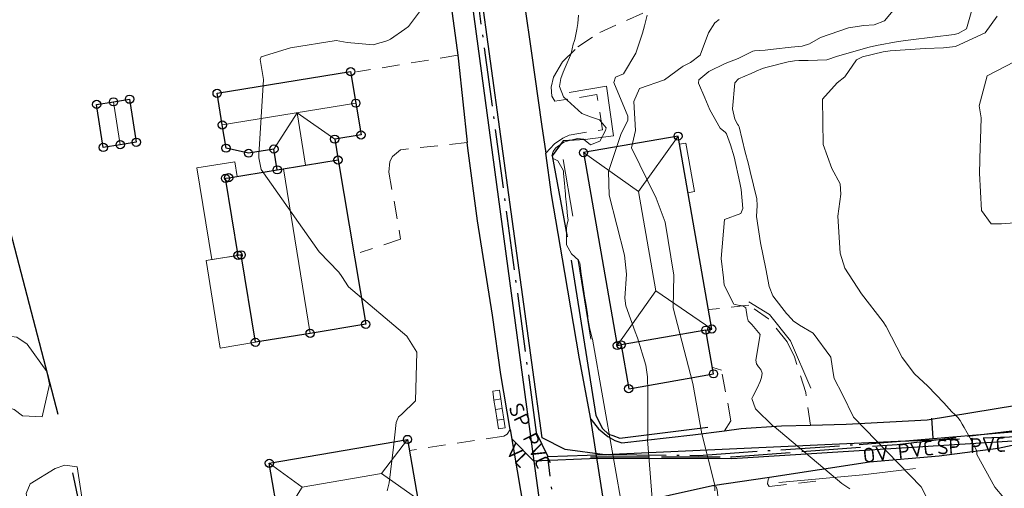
# Model space of a CAD drawing. Header units: metres. Extents: x 0 to 385757, y 0 to 6885278.
# Tile 21 of 108: x 308749 to 308833, y 6883959 to 6883999. Entities that reach past the tile are written whole.
import ezdxf

# ---------------------------------------------------------------- set-up
doc = ezdxf.new("R2010")
doc.units = ezdxf.units.M
for name, pattern in [('Overvann', [6, 5, -1]), ('Spillvann', [7, 5, -0.9, 0.2, -0.9]), ('STVEGKANT', [2.5, 1.5, -1])]:
    doc.linetypes.add(name, pattern=pattern)
for name, color, linetype in [('K--DI---', 7, 'Continuous'), ('K--DI---05009--TaksprangBunn', 9, 'Continuous'), ('K--DI---05014--Takkant-HUS_PRIKK', 8, 'Continuous'), ('K--DI---09111--KantUtsnitt', 9, 'Continuous'), ('K--DI---Gjerde', 9, 'Continuous'), ('K--DI---LednTraseseksjon-OV-Sosiinfo', 9, 'Continuous'), ('K--DI---LednTraseseksjon-SP-Sosiinfo', 9, 'Continuous'), ('K--DI---LednTraseseksjon-VL-Sosiinfo', 9, 'Continuous'), ('K--DI---VegAnnenAvgrensning', 9, 'Continuous'), ('K--DI---Vegbom', 9, 'Continuous'), ('K--DI---VegFiktivGrense', 9, 'Continuous')]:
    doc.layers.add(name, color=color, linetype=linetype)
for name, color, linetype, lineweight in [('K--DI---05003--Bygningsdelelinje-HUSDIV', 8, 'Continuous', 9), ('K--DI---05041--TakoverbyggKant-OVERBYGG', 8, 'Continuous', 9), ('K--DI---05061--Veranda-HUSDIV', 8, 'Continuous', 9), ('K--DI---05080--Bygningslinje-HUSDIV', 8, 'Continuous', 9), ('K--DI---05081--Taksprang-HUSDIV', 8, 'Continuous', 9), ('K--DI---06002--MurLoddrett-STMUR', 8, 'STREK MED BDS208', 9), ('K--DI---07007--AnnetVegarealAvgrensning-STVEGKANT', 252, 'STVEGKANT', 20), ('K--DI---07018--Vegdekkekant-VKANT', 250, 'Continuous', 25), ('K--DI---08000--LednTraseseksjon-Over vann', 7, 'Overvann', 25), ('K--DI---08000--LednTraseseksjon-Spillvann', 3, 'Spillvann', 25), ('K--DI---08000--LednTraseseksjon-SPP', 3, 'Spillvann-Pump', 25), ('K--DI---08000--LednTraseseksjon-Vann', 5, 'Continuous', 25), ('K--DI---Høydekurve-KURVE', 8, 'Continuous', 9), ('K--DI---Høydekurve-TKURVE', 7, 'Continuous', 20), ('K--DI---Mønelinje-HUSDIV', 8, 'Continuous', 9)]:
    doc.layers.add(name, color=color, linetype=linetype, lineweight=lineweight)
doc.layers.add('K--DI---HUS_PRIKK', color=7, linetype='Continuous', true_color=0x000000)
doc.styles.add('Focus CAT', font='isocpeur.ttf')
doc.linetypes.add('Spillvann-Pump', pattern='A,5,-1,[8,bds.shx,S=100,R=-90,X=-3.5,Y=0],0,-1', length=7)
doc.linetypes.add('STREK MED BDS208', pattern='A,3.5,[208,BDS.shx,S=128,R=0,X=0,Y=0]', length=3.5)

# ---------------------------------------------------------------- blocks, each defined once
blk = doc.blocks.new('BDS199')
at = {"layer": 'K--DI---'}
blk.add_circle((0, 0), 5, dxfattribs=at)

msp = doc.modelspace()

# ---------------------------------------------------------------- linework, layer by layer
at = {"layer": 'K--DI---05003--Bygningsdelelinje-HUSDIV'}
for points in [[(308771.1794, 6883986.2302, 16.98), (308773.5794, 6883986.6202, 18.18), (308776.3394, 6883987.0702, 16.98)], [(308771.18, 6883986.23, 16.98), (308773.58, 6883986.62, 18.18), (308776.34, 6883987.07, 16.98)]]:
    msp.add_polyline3d(points, dxfattribs=at)
at = {"layer": 'K--DI---05009--TaksprangBunn', "linetype": 'Continuous', "elevation": 14.07}
msp.add_lwpolyline([(308807.54, 6883972.64), (308800.35, 6883971.39)], dxfattribs=at)
at = {"layer": 'K--DI---05009--TaksprangBunn', "linetype": 'Continuous'}
msp.add_polyline3d([(308771.18, 6883986.23, 16.98), (308773.58, 6883986.62, 18.18), (308776.34, 6883987.07, 16.98)], dxfattribs=at)
at = {"layer": 'K--DI---05014--Takkant-HUS_PRIKK', "flags": 128}
for points, elevation in [([(308807.54, 6883972.64), (308808.05, 6883972.73), (308805.19, 6883989.09), (308797.17, 6883987.69), (308800.03, 6883971.33), (308800.35, 6883971.39)], 16.57), ([(308800.35, 6883971.39), (308801, 6883967.67), (308808.19, 6883968.93), (308807.54, 6883972.64)], 14.07), ([(308783.11, 6883958.29), (308771.38, 6883956.27), (308770.51, 6883961.35), (308782.23, 6883963.37), (308783.11, 6883958.29)], 17.18)]:
    msp.add_lwpolyline(points, dxfattribs=dict(at, elevation=elevation))
at = {"layer": 'K--DI---05014--Takkant-HUS_PRIKK'}
for points in [[(308771.18, 6883986.23, 16.98), (308770.9, 6883987.99, 16.98), (308768.75, 6883987.64, 16.98), (308766.84, 6883988.07, 17.3), (308766.52, 6883990.04, 18.18), (308766.08, 6883992.72, 16.98), (308777.41, 6883994.56, 16.98), (308777.85, 6883991.88, 18.18), (308778.29, 6883989.19, 16.98), (308776.06, 6883988.83, 16.98), (308776.34, 6883987.07, 16.98)], [(308756.42, 6883988.13, 17.24), (308755.86, 6883991.78, 17.24), (308757.29, 6883992, 17.83), (308758.65, 6883992.22, 16.9), (308759.22, 6883988.57, 16.9), (308757.86, 6883988.36, 17.83), (308756.42, 6883988.13, 17.24)], [(308776.34, 6883987.07, 18.53), (308778.69, 6883973.13, 18.49), (308773.97, 6883972.36, 20.52), (308769.33, 6883971.61, 18.49), (308768.12, 6883979.02, 18.49), (308767.86, 6883978.98, 18.38), (308766.79, 6883985.51, 18.38), (308767.06, 6883985.56, 18.49), (308771.18, 6883986.23, 20.29)]]:
    msp.add_polyline3d(points, dxfattribs=at)
at = {"layer": 'K--DI---05041--TakoverbyggKant-OVERBYGG'}
msp.add_polyline3d([(308789.46, 6883967.45, 15.29), (308789.57, 6883966.71, 15.77), (308789.7, 6883965.9, 15.29), (308789.83, 6883965, 15.77), (308789.94, 6883964.28, 15.29), (308790.51, 6883964.36, 15.29), (308790.4, 6883965.08, 15.77), (308790.27, 6883965.99, 15.29), (308790.15, 6883966.8, 15.77), (308790.04, 6883967.54, 15.29), (308789.46, 6883967.45, 15.29)], dxfattribs=at)
at = {"layer": 'K--DI---05061--Veranda-HUSDIV', "flags": 128}
for points, elevation in [([(308806.03, 6883984.28), (308806.57, 6883984.38), (308805.85, 6883988.49), (308805.31, 6883988.4), (308806.03, 6883984.28)], 14.95), ([(308767.79, 6883985.67), (308767.58, 6883986.92), (308764.35, 6883986.4), (308765.62, 6883978.62), (308767.86, 6883978.98), (308766.79, 6883985.51), (308767.06, 6883985.56), (308767.79, 6883985.67)], 14.94), ([(308769.33, 6883971.61), (308766.35, 6883971.12), (308765.14, 6883978.54), (308768.12, 6883979.02), (308769.33, 6883971.61)], 15.64), ([(308808.19, 6883968.93), (308807.54, 6883972.64), (308800.35, 6883971.39), (308801, 6883967.67), (308808.19, 6883968.93)], 15.03)]:
    msp.add_lwpolyline(points, dxfattribs=dict(at, elevation=elevation))
at = {"layer": 'K--DI---05080--Bygningslinje-HUSDIV', "elevation": 15.29, "flags": 128}
msp.add_lwpolyline([(308789.7, 6883965.9), (308790.27, 6883965.99)], dxfattribs=at)
at = {"layer": 'K--DI---05080--Bygningslinje-HUSDIV'}
for points in [[(308770.9, 6883987.99, 16.98), (308772.86, 6883991.07, 18.18), (308776.06, 6883988.83, 16.98)], [(308797.17, 6883987.69, 16.57), (308801.83, 6883984.39, 18.34), (308805.19, 6883989.09, 16.57)], [(308800.03, 6883971.33, 16.57), (308803.3, 6883975.98, 18.34), (308808.05, 6883972.73, 16.57)], [(308782.23, 6883963.37, 17.18), (308780.04, 6883960.47, 18.27), (308783.11, 6883958.29, 17.18)], [(308770.51, 6883961.35, 17.18), (308773.3, 6883959.31, 18.27), (308771.38, 6883956.27, 17.18)]]:
    msp.add_polyline3d(points, dxfattribs=at)
at = {"layer": 'K--DI---05081--Taksprang-HUSDIV', "elevation": 16.57, "flags": 128}
msp.add_lwpolyline([(308800.35, 6883971.39), (308807.54, 6883972.64)], dxfattribs=at)
at = {"layer": 'K--DI---05081--Taksprang-HUSDIV'}
msp.add_polyline3d([(308776.34, 6883987.07, 18.53), (308771.7, 6883986.31, 20.52), (308771.18, 6883986.23, 20.29)], dxfattribs=at)
at = {"layer": 'K--DI---06002--MurLoddrett-STMUR'}
for points in [[(308797.31, 6883988.8, 13.99), (308799.7, 6883989.11, 14.08), (308799.12, 6883993.32, 14.08), (308795.94, 6883992.78, 14.05)], [(308796.25, 6883982.31, 13.9), (308795.45, 6883987.1, 13.99)], [(308797.78, 6883971.88, 14.07), (308796.7, 6883978.54, 14.18)], [(308816.44, 6883967.71, 10.73), (308814.73, 6883971.72, 10.85), (308812.95, 6883973.97, 10.92), (308811.19, 6883975.05, 10.94)], [(308825.32, 6883960.89, 9.9), (308820.86, 6883960.38, 10.87), (308813.74, 6883959.72, 11.24)]]:
    msp.add_polyline3d(points, dxfattribs=at)
at = {"layer": 'K--DI---07007--AnnetVegarealAvgrensning-STVEGKANT'}
for points in [[(308793.96, 6883987.64, 14.27), (308794.7, 6883988.44, 14.23), (308795.41, 6883988.92, 14.2), (308795.95, 6883989.17, 14.19), (308798.77, 6883989.63, 14.18), (308798.3, 6883992.61, 14.1), (308794.74, 6883992.05, 14.11), (308794.48, 6883992.48, 14.11), (308794.42, 6883993.23, 14.11), (308794.63, 6883994.08, 14.11), (308795.37, 6883995.38, 14.08), (308796.68, 6883996.65, 13.93), (308798.54, 6883997.89, 13.67), (308803.17, 6883999.95, 12.91), (308809.28, 6884002.69, 12.23), (308811.53, 6884003.49, 12.15), (308818.59, 6884004.94, 11.91)], [(308786.49, 6883995.95, 14.59), (308777.91, 6883994.53, 14.76)], [(308787.29, 6883988.54, 14.33), (308781.64, 6883987.94, 14.47), (308780.95, 6883987.35, 14.5), (308780.73, 6883986.93, 14.51), (308780.66, 6883986.03, 14.61), (308781.65, 6883980.34, 14.79), (308778.21, 6883979.23, 14.83)], [(308816.41, 6883964.59, 10.6), (308816.02, 6883967.34, 10.69), (308815.07, 6883970.36, 10.82), (308814.45, 6883971.64, 10.83), (308812.86, 6883973.59, 10.92), (308811.19, 6883974.76, 10.97), (308807.84, 6883974.39, 11.18)], [(308809.13, 6883964.11, 11.64), (308809.67, 6883964.96, 11.24), (308808.88, 6883969.23, 11.11), (308808.15, 6883969.46, 11.12)], [(308790.94, 6883964.2, 14.09), (308790.69, 6883963.82, 14.1), (308790.4, 6883963.64, 14.11), (308782.39, 6883962.44, 14.72)], [(308812.95, 6883960.16, 11.07), (308812.84, 6883959.97, 11.06), (308812.77, 6883959.59, 11.06), (308812.91, 6883959.39, 11.08), (308817.67, 6883959.92, 10.95)], [(308808.11, 6883959.47, 12.04), (308808.41, 6883959.36, 11.95), (308808.51, 6883959.1, 11.89), (308808.99, 6883954.79, 11.9)]]:
    msp.add_polyline3d(points, dxfattribs=at)
at = {"layer": 'K--DI---07018--Vegdekkekant-VKANT'}
for points in [[(308784.46, 6884011.54, 15.5), (308784.52, 6884011.07, 15.47), (308785.5, 6884003.25, 14.92), (308786.49, 6883995.95, 14.59)], [(308790.94, 6883964.2, 14.09), (308790.14, 6883968.88, 14.1), (308789.45, 6883973.91, 14.17), (308788.17, 6883981.91, 14.23), (308787.34, 6883988.07, 14.32), (308787.29, 6883988.54, 14.33)], [(308797.79, 6883965.08, 13.88), (308796.82, 6883970.21, 14.09), (308795.57, 6883977.53, 14.22), (308794.46, 6883984.15, 14.23), (308793.96, 6883987.64, 14.27)], [(308816.41, 6883964.59, 10.6), (308819.45, 6883964.66, 10.19), (308826.33, 6883965.03, 9.38), (308833.89, 6883966.27, 8.56), (308835.33, 6883966.86, 8.45)], [(308797.79, 6883965.08, 13.88), (308798.45, 6883964.28, 13.75), (308799.23, 6883963.61, 13.67), (308799.83, 6883963.28, 13.54), (308800.42, 6883963.09, 13.48), (308806.43, 6883963.75, 12.14), (308809.13, 6883964.11, 11.64)], [(308821.42, 6883961.46, 9.96), (308827.34, 6883961.99, 9.45), (308832.34, 6883962.63, 8.75), (308836.99, 6883963.62, 8.41)], [(308812.95, 6883960.16, 11.07), (308821.42, 6883961.46, 9.96)], [(308799.14, 6883956.37, 13.81), (308799.52, 6883956.99, 13.69), (308799.98, 6883957.41, 13.6), (308800.5, 6883957.77, 13.47), (308808.11, 6883959.47, 12.04)]]:
    msp.add_polyline3d(points, dxfattribs=at)
at = {"layer": 'K--DI---08000--LednTraseseksjon-Over vann'}
msp.add_polyline3d([(308797.77, 6883961.9, 12.59), (308809.63, 6883961.9, 10.59), (308809.71, 6883961.9, 10.57), (308823.79, 6883962.95, 8.77), (308834.43, 6883964.2, 0), (308837.38, 6883964.32, 0), (308837.85, 6883964.45, 0)], dxfattribs=at)
at = {"layer": 'K--DI---08000--LednTraseseksjon-Spillvann'}
for points in [[(308785.92, 6884017.4), (308793.15, 6883963.96), (308794.14, 6883961.93)], [(308801.98, 6883897.71), (308794.14, 6883961.93)]]:
    msp.add_lwpolyline(points, dxfattribs=at)
msp.add_polyline3d([(308794.14, 6883961.93, 0), (308799.19, 6883962.09, 12.12), (308806.92, 6883962.02, 10.99), (308820.56, 6883962.95, 9.12), (308824.07, 6883963.22, 8.67), (308836.03, 6883963.7, 7.4), (308836.77, 6883963.75, 7.3), (308839.26, 6883963.44, 7.09), (308839.58, 6883963.52, 0), (308840.01, 6883963.76, 0)], dxfattribs=at)
at = {"layer": 'K--DI---08000--LednTraseseksjon-SPP'}
msp.add_polyline3d([(308911.85, 6884003.56, 0), (308910.34, 6884004.13, 0), (308907.25, 6884006.63, 0), (308905.58, 6884006.63, 0), (308902.24, 6884000.29, 0), (308899.94, 6883992.95, 0), (308898.98, 6883979.89, 0), (308898.14, 6883975.35, 0), (308897.07, 6883973.55, 0), (308874.62, 6883970.33, 0), (308840.31, 6883966.58, 0), (308838.04, 6883965.23, 0), (308836.05, 6883964.57, 0), (308834.52, 6883964.07, 0), (308824.48, 6883963.21, 8.94), (308798.97, 6883962.07, 12.52), (308795.6, 6883962.51, 0), (308793.67, 6883963.51, 0), (308784.89, 6884027.42, 0), (308780.71, 6884052.28, 19.56), (308775.5, 6884054.7, 19.73), (308771.28, 6884056.38, 19.87), (308766.79, 6884057.8, 0)], dxfattribs=at)
at = {"layer": 'K--DI---08000--LednTraseseksjon-Vann'}
for points in [[(308778.97, 6884065.05), (308792.94, 6883961.53)], [(308792.94, 6883961.53), (308791.15, 6883963.36)], [(308792.94, 6883961.53), (308800.43, 6883907.15)]]:
    msp.add_lwpolyline(points, dxfattribs=at)
msp.add_polyline3d([(308876.06, 6883969.77, 0), (308843.86, 6883966.4, 0), (308840.23, 6883965.8, 0), (308838.3, 6883965.27, 7.21), (308837.49, 6883964.94, 0), (308837.31, 6883964.84, 0), (308836.99, 6883964.57, 0), (308836.66, 6883964.25, 0), (308836.41, 6883964.03, 0), (308836.06, 6883963.79, 7.44), (308835.79, 6883963.67, 7.61), (308835.29, 6883963.49, 0), (308834.67, 6883963.33, 0), (308834.05, 6883963.26, 0), (308809.76, 6883961.73, 10.75), (308798.35, 6883961.75, 12.57), (308792.94, 6883961.53, 0)], dxfattribs=at)
at = {"layer": 'K--DI---09111--KantUtsnitt', "linetype": 'Continuous'}
for points in [[(308784.46, 6884011.54, 15.5), (308784.52, 6884011.07, 15.47), (308785.5, 6884003.25, 14.92), (308786.49, 6883995.95, 14.59)], [(308792.15, 6884000.26, 14.62), (308792.74, 6883996.12, 14.39), (308793.6, 6883990.11, 14.3), (308793.96, 6883987.64, 14.27)], [(308786.49, 6883995.95, 14.59), (308786.56, 6883995.45, 14.57), (308787.29, 6883988.54, 14.33)], [(308790.94, 6883964.2, 14.09), (308790.14, 6883968.88, 14.1), (308789.45, 6883973.91, 14.17), (308788.17, 6883981.91, 14.23), (308787.34, 6883988.07, 14.32), (308787.29, 6883988.54, 14.33)], [(308797.79, 6883965.08, 13.88), (308796.82, 6883970.21, 14.09), (308795.57, 6883977.53, 14.22), (308794.46, 6883984.15, 14.23), (308793.96, 6883987.64, 14.27)], [(308816.41, 6883964.59, 10.6), (308819.45, 6883964.66, 10.19), (308826.33, 6883965.03, 9.38), (308833.89, 6883966.27, 8.56), (308835.33, 6883966.86, 8.45)], [(308797.79, 6883965.08, 13.88), (308798.45, 6883964.28, 13.75), (308799.23, 6883963.61, 13.67), (308799.83, 6883963.28, 13.54), (308800.42, 6883963.09, 13.48), (308806.43, 6883963.75, 12.14), (308809.13, 6883964.11, 11.64)], [(308799.14, 6883956.37, 13.81), (308797.79, 6883965.08, 13.88)], [(308810.55, 6883964.3, 11.37), (308813.95, 6883964.51, 10.92), (308816.41, 6883964.59, 10.6)], [(308790.94, 6883964.2, 14.09), (308793, 6883952.04, 14.07)], [(308809.13, 6883964.11, 11.64), (308810.55, 6883964.3, 11.37)], [(308821.42, 6883961.46, 9.96), (308827.34, 6883961.99, 9.45), (308832.34, 6883962.63, 8.75), (308836.99, 6883963.62, 8.41)], [(308812.95, 6883960.16, 11.07), (308821.42, 6883961.46, 9.96)], [(308808.11, 6883959.47, 12.04), (308812.95, 6883960.16, 11.07)], [(308799.14, 6883956.37, 13.81), (308799.52, 6883956.99, 13.69), (308799.98, 6883957.41, 13.6), (308800.5, 6883957.77, 13.47), (308808.11, 6883959.47, 12.04)]]:
    msp.add_polyline3d(points, dxfattribs=at)
at = {"layer": 'K--DI---Gjerde', "linetype": 'Continuous'}
for points in [[(308738.24, 6884022.63, 16.48), (308742.51, 6884006.29, 16), (308745.65, 6883993.43, 15.83), (308748.55, 6883980.92, 16.17), (308752.57, 6883965.5, 16.67)], [(308797.31, 6883988.8, 14.95), (308795.45, 6883988.68, 14.91), (308794.52, 6883987.43, 14.91), (308795.77, 6883980.56, 14.65)], [(308796.12, 6883978.58, 14.65), (308798.21, 6883965.41, 14.63), (308798.78, 6883964.3, 14.53), (308799.28, 6883963.82, 14.43), (308799.65, 6883963.69, 14.28), (308800.25, 6883963.49, 14.09), (308807.7, 6883964.41, 12.58)], [(308753.82, 6883960.54, 16.41), (308755.46, 6883952.78, 16.5)]]:
    msp.add_polyline3d(points, dxfattribs=at)
at = {"layer": 'K--DI---Høydekurve-KURVE', "flags": 128}
for points, elevation in [([(308823.59, 6883999.9), (308822.7, 6883998.86), (308821.82, 6883998.53), (308820.94, 6883998.48), (308819.64, 6883998.28), (308817.26, 6883997.45), (308816.33, 6883996.91), (308815.71, 6883996.73), (308814.78, 6883996.64), (308813.29, 6883996.45), (308812.59, 6883996.37), (308811.68, 6883996.33), (308811.52, 6883996.28), (308810.29, 6883995.67), (308809.19, 6883995.24), (308807.79, 6883994.57), (308806.96, 6883993.85), (308806.91, 6883993.58), (308807.47, 6883992.33), (308807.87, 6883991.33), (308808.75, 6883989.77), (308809.21, 6883989.4), (308809.3, 6883989.28), (308809.63, 6883988.35), (308809.94, 6883987.32), (308810.43, 6883985.12), (308810.53, 6883984.55), (308810.68, 6883982.94), (308810.5, 6883982.54), (308809.12, 6883982.03), (308808.85, 6883978.7), (308809.05, 6883977.08), (308809.11, 6883976.44), (308809.91, 6883974.84), (308810.39, 6883974.73), (308810.49, 6883974.73), (308810.69, 6883974.71), (308810.95, 6883974.54), (308811.05, 6883973.76), (308811.13, 6883973.43), (308811.44, 6883973.12), (308812.14, 6883972.26), (308811.78, 6883970.1), (308811.84, 6883969.79), (308812.02, 6883969.53), (308812.2, 6883969.3), (308812.32, 6883969), (308812.27, 6883968.62), (308812.15, 6883968.27), (308811.91, 6883967.72), (308811.54, 6883967.02), (308811.46, 6883966.83), (308811.75, 6883965.97), (308813.25, 6883964.5), (308813.33, 6883964.47), (308819.08, 6883959.64), (308819.77, 6883959.17)], 11), ([(308796.73, 6883999.34), (308796.69, 6883998.64), (308796.6, 6883998.14), (308796.43, 6883997.27), (308796.38, 6883997.12), (308796.28, 6883996.88), (308796.11, 6883996.1), (308796.08, 6883996), (308796.07, 6883995.96), (308795.69, 6883995.11), (308795.44, 6883994.52), (308795.23, 6883993.97), (308795.14, 6883993.3), (308795.48, 6883992.43), (308797.02, 6883991), (308797.75, 6883990.72), (308798.51, 6883990.47), (308799.08, 6883989.79), (308799.04, 6883989.57), (308798.54, 6883988.66), (308797.76, 6883988.34), (308797.17, 6883988.82), (308796.66, 6883988.88), (308795.98, 6883988.73), (308795.58, 6883988.6), (308795.46, 6883988.54), (308794.95, 6883988.2), (308794.79, 6883988.06), (308794.6, 6883987.79), (308794.48, 6883987.43), (308794.59, 6883987.19), (308795, 6883986.99), (308795.45, 6883986.2), (308795.46, 6883986.11), (308795.48, 6883985.93), (308795.55, 6883985.11), (308795.62, 6883984.42), (308795.64, 6883984.21), (308795.65, 6883984.01), (308795.72, 6883983.25), (308795.74, 6883983), (308795.81, 6883982.3), (308795.85, 6883982), (308795.76, 6883981.5), (308795.71, 6883981.23), (308795.71, 6883979.88), (308796.14, 6883979.11), (308796.75, 6883978.57), (308796.84, 6883978.35), (308796.94, 6883977.64), (308796.98, 6883977.41), (308797.09, 6883976.68), (308797.12, 6883976.47), (308797.23, 6883975.73), (308797.26, 6883975.53), (308797.38, 6883974.76), (308797.41, 6883974.58), (308797.52, 6883973.81), (308797.54, 6883973.64), (308797.67, 6883972.85), (308797.69, 6883972.71), (308797.91, 6883971.95), (308797.94, 6883971.88), (308800.55, 6883956.94)], 14), ([(308802.56, 6883999.34), (308802.35, 6883998.43), (308802.18, 6883997.83), (308801.79, 6883996.71), (308801.61, 6883996.12), (308800.56, 6883994.38), (308799.88, 6883994.1), (308799.75, 6883993.63), (308800.92, 6883990.77), (308800.92, 6883990.41), (308800.35, 6883989.3), (308799.29, 6883986.08), (308799.35, 6883984.09), (308800.65, 6883979), (308800.81, 6883977.38), (308800.68, 6883975.36), (308800.75, 6883974.7), (308801.55, 6883972.5), (308801.74, 6883971.98), (308802.44, 6883969.67), (308802.6, 6883968.68), (308802.62, 6883967.43), (308802.61, 6883963.92), (308802.61, 6883963.52), (308802.59, 6883963.33), (308802.83, 6883960.52), (308802.98, 6883958.33)], 13), ([(308808.68, 6883998.99), (308808.32, 6883998.71), (308807.78, 6883997.86), (308807.05, 6883995.95), (308806.23, 6883995.32), (308805.62, 6883995.01), (308805.53, 6883994.96), (308804.04, 6883993.87), (308801.91, 6883993.13), (308801.43, 6883992.02), (308801.58, 6883989.56), (308801.24, 6883988.1), (308803.34, 6883983.82), (308804.1, 6883981.79), (308804.82, 6883977.31), (308804.77, 6883974.52), (308806.45, 6883968.11), (308807.2, 6883963.85), (308808.31, 6883959.5), (308808.32, 6883959)], 12), ([(308832.25, 6883999.27), (308831.24, 6883997.85), (308828.72, 6883996.69), (308827.71, 6883996.57), (308826.14, 6883996.51), (308823.19, 6883996.32), (308822.6, 6883996.23), (308820.84, 6883995.82), (308820.32, 6883995.57), (308819.33, 6883994.11), (308818.68, 6883993.61), (308817.45, 6883992.21), (308817.49, 6883988.39), (308818.22, 6883986.35), (308818.94, 6883985.04), (308819, 6883984.16), (308818.73, 6883982.31), (308818.95, 6883979.17), (308819.35, 6883977.9), (308820.76, 6883975.72), (308822.6, 6883973.35), (308822.85, 6883972.95), (308824.21, 6883970.33), (308825.26, 6883968.93), (308826.39, 6883967.89), (308827.74, 6883966.48), (308828.42, 6883965.72), (308828.67, 6883965.47), (308828.91, 6883965.22), (308829.11, 6883964.97), (308829.3, 6883964.66), (308829.45, 6883964.39), (308829.98, 6883963.48), (308830.53, 6883962.4), (308830.54, 6883962.08), (308832.06, 6883959.32), (308832.83, 6883958.41)], 9), ([(308833.76, 6883995.43), (308831.42, 6883994.21), (308830.73, 6883991.67), (308830.89, 6883990.65), (308830.86, 6883988.79), (308830.82, 6883988.19), (308830.77, 6883985.94), (308830.92, 6883982.77), (308831.74, 6883981.66), (308832.64, 6883981.66), (308833.74, 6883981.73)], 8), ([(308751.87, 6883968.02), (308751.24, 6883965.28), (308749.58, 6883965.36), (308748.87, 6883965.9), (308745.41, 6883967.13), (308744.74, 6883967.86), (308744.19, 6883970.33), (308744.72, 6883971.45), (308746.83, 6883972.31), (308749.09, 6883972.03), (308749.96, 6883971.46), (308751.63, 6883969.13), (308751.87, 6883968.02)], 16), ([(308752.59, 6883955.37), (308751.32, 6883955.48), (308750.55, 6883956.13), (308750.25, 6883956.76), (308749.88, 6883958.79), (308750.22, 6883959.61), (308752.34, 6883960.89), (308753.15, 6883961.18), (308754.21, 6883961.04), (308754.59, 6883958.48), (308755.02, 6883957.94), (308755.85, 6883957.52), (308756.61, 6883955.97), (308752.59, 6883955.37)], 16)]:
    msp.add_lwpolyline(points, dxfattribs=dict(at, elevation=elevation))
at = {"layer": 'K--DI---Høydekurve-TKURVE', "flags": 128}
for points, elevation in [([(308830.22, 6884000.17), (308829.65, 6883998.2), (308828.96, 6883997.78), (308828.6, 6883997.71), (308824.94, 6883997.26), (308823.85, 6883997.11), (308822.02, 6883996.78), (308821.39, 6883996.64), (308818.71, 6883995.87), (308817.81, 6883995.55), (308816.22, 6883995.49), (308815.42, 6883995.5), (308815.07, 6883995.48), (308814.53, 6883995.39), (308812.62, 6883994.9), (308812.34, 6883994.82), (308811.8, 6883994.59), (308811.39, 6883994.41), (308810.32, 6883993.96), (308810.01, 6883993.6), (308809.82, 6883991.41), (308809.99, 6883990.53), (308810.22, 6883990.1), (308810.32, 6883989.99), (308810.38, 6883989.89), (308810.87, 6883987.74), (308811.13, 6883986.82), (308811.31, 6883986.09), (308811.87, 6883983.76), (308811.9, 6883983.21), (308811.85, 6883982.26), (308812.19, 6883980.03), (308812.63, 6883977.84), (308812.92, 6883976.34), (308813.23, 6883975.56), (308813.98, 6883974.56), (308814.4, 6883974.06), (308814.83, 6883973.58), (308814.96, 6883973.42), (308815.5, 6883973.06), (308816.64, 6883972.37), (308818.14, 6883970.34), (308818.35, 6883969.03), (308818.44, 6883968.54), (308819.15, 6883967.18), (308820.07, 6883965.25), (308825.82, 6883959.35), (308826.36, 6883958.3)], 10), ([(308783.26, 6883999.63), (308782.33, 6883998.39), (308782.01, 6883998.15), (308780.79, 6883997.31), (308780.56, 6883997.2), (308780.3, 6883997.12), (308780, 6883997.03), (308779.68, 6883996.93), (308779.34, 6883996.83), (308777.1, 6883997.02), (308776.17, 6883997.21), (308772.31, 6883996.59), (308769.82, 6883995.81), (308769.74, 6883995.6), (308770.01, 6883993.88), (308769.63, 6883987.5), (308769.61, 6883987.25), (308769.81, 6883986.27), (308774.73, 6883979.27), (308776.4, 6883977.55), (308776.66, 6883977.18), (308777.22, 6883976.32), (308782.17, 6883972.13), (308783.03, 6883970.76), (308782.92, 6883966.63), (308781.71, 6883965.49), (308781.46, 6883965.29), (308781.27, 6883964.8), (308781.04, 6883962.72), (308780.69, 6883959.69), (308780.5, 6883959.01)], 15)]:
    msp.add_lwpolyline(points, dxfattribs=dict(at, elevation=elevation))
at = {"layer": 'K--DI---Mønelinje-HUSDIV', "flags": 128}
for points, elevation in [([(308757.29, 6883992), (308757.86, 6883988.36)], 17.83), ([(308777.85, 6883991.88), (308766.52, 6883990.04)], 18.18), ([(308772.86, 6883991.07), (308773.58, 6883986.62)], 18.18), ([(308771.7, 6883986.31), (308773.97, 6883972.36)], 20.52), ([(308801.83, 6883984.39), (308803.3, 6883975.98)], 18.34), ([(308790.15, 6883966.8), (308789.57, 6883966.71)], 15.77), ([(308790.4, 6883965.08), (308789.83, 6883965)], 15.77), ([(308780.04, 6883960.47), (308773.3, 6883959.31)], 18.27)]:
    msp.add_lwpolyline(points, dxfattribs=dict(at, elevation=elevation))
at = {"layer": 'K--DI---VegAnnenAvgrensning', "linetype": 'Continuous'}
for points in [[(308792.15, 6884000.26, 14.62), (308792.74, 6883996.12, 14.39), (308793.6, 6883990.11, 14.3), (308793.96, 6883987.64, 14.27)], [(308786.49, 6883995.95, 14.59), (308786.56, 6883995.45, 14.57), (308787.29, 6883988.54, 14.33)], [(308810.55, 6883964.3, 11.37), (308813.95, 6883964.51, 10.92), (308816.41, 6883964.59, 10.6)], [(308790.94, 6883964.2, 14.09), (308793, 6883952.04, 14.07)], [(308809.13, 6883964.11, 11.64), (308810.55, 6883964.3, 11.37)], [(308808.11, 6883959.47, 12.04), (308812.95, 6883960.16, 11.07)]]:
    msp.add_polyline3d(points, dxfattribs=at)
at = {"layer": 'K--DI---Vegbom'}
msp.add_polyline3d([(308826.8294, 6883963.4702, 10.22), (308826.7094, 6883965.1602, 10.27)], dxfattribs=at)
at = {"layer": 'K--DI---Vegbom', "linetype": 'Continuous'}
msp.add_polyline3d([(308826.83, 6883963.47, 10.22), (308826.71, 6883965.16, 10.27)], dxfattribs=at)
at = {"layer": 'K--DI---VegFiktivGrense', "linetype": 'Continuous'}
msp.add_polyline3d([(308799.14, 6883956.37, 13.81), (308797.79, 6883965.08, 13.88)], dxfattribs=at)

# ---------------------------------------------------------------- block references
at = {"layer": 'K--DI---HUS_PRIKK', "linetype": 'Continuous'}
for p, xscale, yscale, rotation in [((308777.41, 6883994.56, 16.98), 0.06963792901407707, 0.06963792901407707, 279.323591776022), ((308766.08, 6883992.72, 16.98), 0.06972474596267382, 0.06972474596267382, 9.224343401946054), ((308755.86, 6883991.78, 17.24), 0.07014904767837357, 0.07014904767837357, 8.74616225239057), ((308757.29, 6883992, 17.83), 0.0697559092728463, 0.0697559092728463, 9.188836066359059), ((308758.65, 6883992.22, 16.9), 0.0700329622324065, 0.0700329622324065, 278.8758705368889), ((308777.85, 6883991.88, 18.18), 0.06966767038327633, 0.06966767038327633, 279.2895369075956), ((308766.52, 6883990.04, 18.18), 0.06963792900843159, 0.06963792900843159, 99.32359177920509), ((308759.22, 6883988.57, 16.9), 0.07012064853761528, 0.07012064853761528, 188.7778173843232), ((308776.06, 6883988.83, 16.98), 0.0698875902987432, 0.0698875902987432, 279.0394828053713), ((308778.29, 6883989.19, 16.98), 0.06977208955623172, 0.06977208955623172, 189.1704248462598), ((308805.19, 6883989.09, 16.57), 0.06914036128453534, 0.06914036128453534, 189.9019823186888), ((308756.42, 6883988.13, 17.24), 0.07017024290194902, 0.07017024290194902, 98.722569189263), ((308756.42, 6883988.13, 17.24), 0.07017024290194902, 0.07017024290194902, 98.722569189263), ((308757.86, 6883988.36, 17.83), 0.06985640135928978, 0.06985640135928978, 189.0747580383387), ((308766.84, 6883988.07, 17.3), 0.06972299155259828, 0.06972299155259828, 99.22634422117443), ((308768.75, 6883987.64, 16.98), 0.0669335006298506, 0.0669335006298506, 167.3124786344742), ((308770.9, 6883987.99, 16.98), 0.06970566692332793, 0.06970566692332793, 189.2461127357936), ((308797.17, 6883987.69, 16.57), 0.06912843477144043, 0.06912843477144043, 279.9160508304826), ((308776.34, 6883987.07, 16.98), 0.0698875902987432, 0.0698875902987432, 279.0394828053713), ((308776.34, 6883987.07, 18.53), 0.06942513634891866, 0.06942513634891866, 279.5689312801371), ((308771.18, 6883986.23, 16.98), 0.06988759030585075, 0.06988759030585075, 99.03948280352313), ((308771.18, 6883986.23, 20.29), 0.06971394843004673, 0.06971394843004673, 9.236660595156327), ((308766.79, 6883985.51, 18.38), 0.06864765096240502, 0.06864765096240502, 10.49147716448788), ((308767.06, 6883985.56, 18.49), 0.06971394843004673, 0.06971394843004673, 9.236660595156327), ((308767.86, 6883978.98, 18.38), 0.069653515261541, 0.069653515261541, 99.30573785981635), ((308768.12, 6883979.02, 18.49), 0.07014904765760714, 0.07014904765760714, 188.7461622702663), ((308778.69, 6883973.13, 18.49), 0.06968881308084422, 0.06968881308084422, 189.2653625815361), ((308807.54, 6883972.64, 16.57), 0.06905070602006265, 0.06905070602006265, 10.00797978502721), ((308807.54, 6883972.64, 14.07), 0.06911028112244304, 0.06911028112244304, 99.93748364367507), ((308808.05, 6883972.73, 16.57), 0.06912843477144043, 0.06912843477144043, 99.9160508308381), ((308773.97, 6883972.36, 20.52), 0.06976212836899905, 0.06976212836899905, 189.1817574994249), ((308769.33, 6883971.61, 18.49), 0.06968113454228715, 0.06968113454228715, 99.27413880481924), ((308800.03, 6883971.33, 16.57), 0.06854240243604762, 0.06854240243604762, 10.61965536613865), ((308800.35, 6883971.39, 16.57), 0.06854240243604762, 0.06854240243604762, 10.61965536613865), ((308800.35, 6883971.39, 14.07), 0.06913246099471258, 0.06913246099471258, 279.9113004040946), ((308808.19, 6883968.93, 14.07), 0.06911028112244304, 0.06911028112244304, 99.93748364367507), ((308801, 6883967.67, 14.07), 0.06910834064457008, 0.06910834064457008, 9.939775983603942), ((308782.23, 6883963.37, 17.18), 0.06920345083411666, 0.06920345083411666, 279.8277240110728), ((308770.51, 6883961.35, 17.18), 0.0692448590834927, 0.0692448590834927, 9.779132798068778)]:
    msp.add_blockref('BDS199', p, dxfattribs=dict(at, xscale=xscale, yscale=yscale, rotation=rotation))

# ---------------------------------------------------------------- texts
at = {"layer": 'K--DI---LednTraseseksjon-OV-Sosiinfo', "linetype": 'Continuous', "insert": (308823.79, 6883962.95, 8.77), "char_height": 1.25, "attachment_point": 2, "rotation": 6.700464, "style": 'Focus CAT'}
msp.add_mtext('OV PVC', dxfattribs=at)
at = {"layer": 'K--DI---LednTraseseksjon-SP-Sosiinfo', "linetype": 'Continuous', "char_height": 1.25, "attachment_point": 2, "style": 'Focus CAT'}
for insert, rotation in [((308793.15, 6883963.96), 295.997785), ((308830.05, 6883963.46, 8.035), 2.298263)]:
    msp.add_mtext('SP PVC', dxfattribs=dict(at, insert=insert, rotation=rotation))
at = {"layer": 'K--DI---LednTraseseksjon-VL-Sosiinfo', "linetype": 'Continuous', "insert": (308792.045, 6883962.445), "char_height": 1.25, "attachment_point": 2, "rotation": 314.366923, "style": 'Focus CAT'}
msp.add_mtext('VL', dxfattribs=at)

doc.saveas('drawing.dxf')
